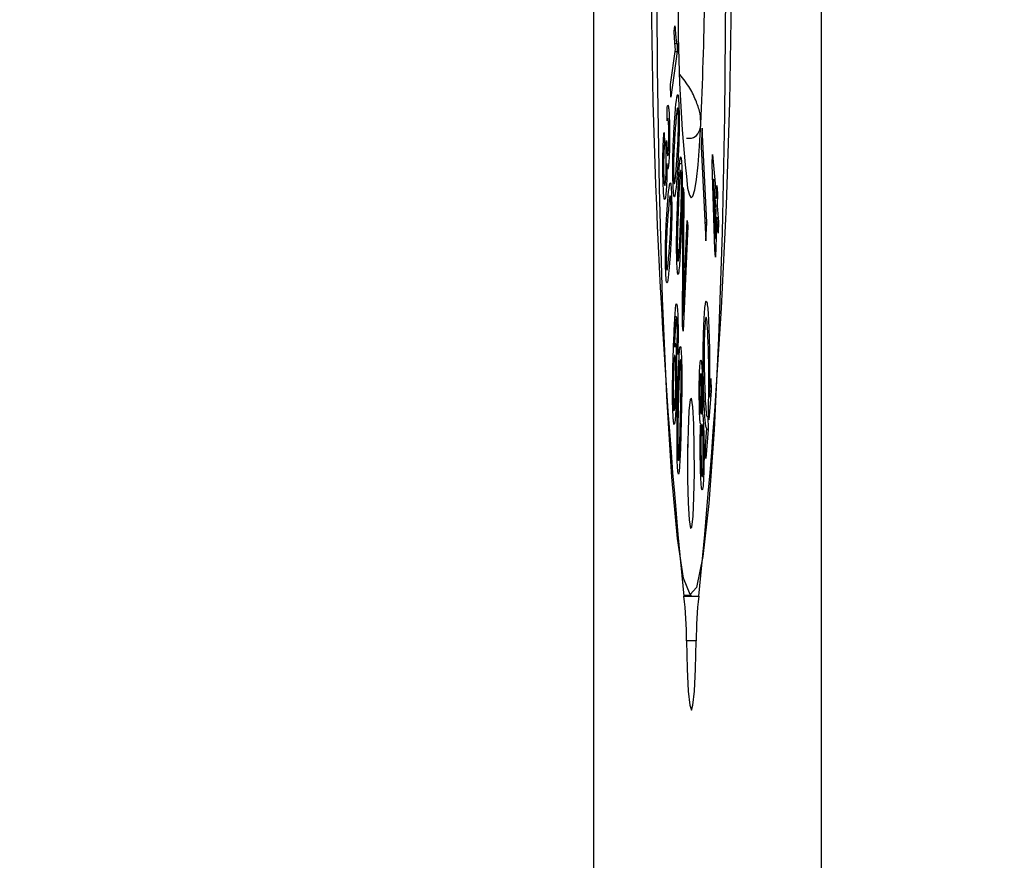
# Model space of a CAD drawing. Header units: millimetres. Extents: x 0 to 1262, y 0 to 420.
# Tile 28 of 99: x 411.81 to 416.8, y 184.48 to 188.74. Entities that reach past the tile are written whole.
import ezdxf

# ---------------------------------------------------------------- set-up
doc = ezdxf.new("R2010")
doc.units = ezdxf.units.MM
doc.layers.add('SLD-0', color=7, linetype='Continuous')
doc.styles.add('SLDTEXTSTYLE0', font='TXT', dxfattribs={"width": 0.75})
doc.styles.add('SLDTEXTSTYLE3', font='TXT', dxfattribs={"width": 0.666667})
doc.dimstyles.new('SLDDIMSTYLE6', dxfattribs={"dimtxt": 3.5, "dimasz": 3.2, "dimexe": 0, "dimexo": 0.0625, "dimgap": 0.875, "dimtad": 0, "dimtih": 1, "dimtoh": 1, "dimdec": 1, "dimlfac": 3, "dimrnd": 1e-09, "dimzin": 12, "dimdsep": 46, "dimtxsty": 'SLDTEXTSTYLE0', "dimblk1": 'NONE', "dimsah": 1, "dimcen": 0, "dimadec": 0, "dimazin": 3, "dimtfac": 1, "dimtdec": 1, "dimtmove": 0, "dimatfit": 3, "dimldrblk": 'NONE', "dimfxl": 1, "dimfrac": 2, "dimtolj": 1, "dimtzin": 12, "dimarcsym": 0})

# ---------------------------------------------------------------- blocks, each defined once
blk = doc.blocks.new('_D_13')
at = {"layer": 'SLD-0', "color": 250, "transparency": 16777216}
for p, q in [((402.5521, 200.5634), (404.1911, 199.4174)), ((404.1911, 199.4174), (423.6888, 185.7843)), ((423.6888, 185.7843), (440.1659, 185.7843))]:
    blk.add_line(p, q, dxfattribs=at)
blk.add_solid([(404.1911, 199.4174), (406.4985, 197.1329), (407.1288, 198.0344)], dxfattribs=at)
at = {"layer": 'SLD-0', "color": 250, "transparency": 16777216, "insert": (425.2763, 190.296), "char_height": 3.5, "attachment_point": 1, "style": 'SLDTEXTSTYLE3'}
blk.add_mtext('4 X M6', dxfattribs=at)
blk = doc.blocks.new('_None')

msp = doc.modelspace()

# ---------------------------------------------------------------- linework, layer by layer
at = {"color": 7, "linetype": 'Continuous', "lineweight": 25}
for p, q in [((415.871604, 364.313823), (415.871604, 174.000337)), ((414.718009, 357.62015), (414.718009, 180.694009)), ((415.126943, 188.680716), (415.130832, 188.707955)), ((415.131412, 188.616912), (415.141896, 188.617439)), ((415.141896, 188.617439), (415.142682, 188.576447)), ((415.108578, 188.409219), (415.134205, 188.58879)), ((415.142682, 188.576447), (415.10979, 188.34601)), ((415.132489, 188.576764), (415.142682, 188.576447)), ((415.10979, 188.34601), (415.108578, 188.409219)), ((415.0923, 188.226093), (415.091556, 188.293107)), ((415.096031, 188.236863), (415.092178, 188.237065)), ((415.076108, 188.167654), (415.078071, 188.110601)), ((415.268662, 188.188716), (415.263663, 188.095689)), ((415.293006, 187.711127), (415.268662, 188.188716)), ((415.085621, 188.104232), (415.089216, 188.126693)), ((415.087632, 188.116794), (415.089398, 188.116829)), ((415.089216, 188.126693), (415.089398, 188.116829)), ((415.263663, 188.095689), (415.288007, 187.618099)), ((415.320331, 188.008061), (415.32179, 188.054917)), ((415.32179, 188.054917), (415.341202, 187.834194)), ((415.087234, 187.997815), (415.098532, 187.997274)), ((415.155365, 188.009841), (415.165254, 188.010241)), ((415.333066, 187.57295), (415.320331, 188.008061)), ((415.157407, 187.960088), (415.152112, 187.960336)), ((415.322602, 187.930475), (415.325904, 187.929995)), ((415.325904, 187.929995), (415.334832, 187.629671)), ((415.339405, 187.776487), (415.325904, 187.929995)), ((415.341202, 187.834194), (415.343184, 187.897819)), ((415.343184, 187.897819), (415.346556, 187.859467)), ((415.168837, 187.18937), (415.172177, 187.887518)), ((415.172031, 187.857004), (415.175956, 187.857134)), ((415.172177, 187.887518), (415.175956, 187.857134)), ((415.175956, 187.857134), (415.17297, 187.354431)), ((415.341986, 187.859384), (415.346556, 187.859467)), ((415.346556, 187.859467), (415.344575, 187.795841)), ((415.334373, 187.833702), (415.341202, 187.834194)), ((415.337714, 187.795716), (415.344575, 187.795841)), ((415.344575, 187.795841), (415.351751, 187.714244)), ((415.334832, 187.629671), (415.339405, 187.776487)), ((415.17576, 187.331951), (415.192774, 187.721671)), ((415.192774, 187.721671), (415.196332, 187.693011)), ((415.283265, 187.711136), (415.293006, 187.711127)), ((415.288007, 187.618099), (415.293006, 187.711127)), ((415.342778, 187.738134), (415.336438, 187.534598)), ((415.33822, 187.738462), (415.342778, 187.738134)), ((415.349954, 187.656537), (415.342778, 187.738134)), ((415.34489, 187.714119), (415.351751, 187.714244)), ((415.351751, 187.714244), (415.349954, 187.656537)), ((415.196332, 187.693011), (415.172421, 187.160416)), ((415.191518, 187.692913), (415.196332, 187.693011)), ((415.331416, 187.629314), (415.334832, 187.629671)), ((415.336438, 187.534598), (415.333066, 187.57295)), ((415.169627, 187.354451), (415.17297, 187.354431)), ((415.130397, 187.213091), (415.135482, 187.212857)), ((415.138932, 187.233097), (415.131551, 187.233484)), ((415.169088, 187.241827), (415.172128, 187.242455)), ((415.172421, 187.160416), (415.168837, 187.18937)), ((415.145542, 187.042246), (415.142486, 187.076552)), ((415.1552, 186.991445), (415.150823, 186.99163)), ((415.263584, 186.943234), (415.263429, 186.943242)), ((415.305577, 186.826023), (415.312754, 186.920849)), ((415.312754, 186.920849), (415.314959, 186.85771)), ((415.314959, 186.85771), (415.303511, 186.7116)), ((415.307983, 186.85781), (415.314959, 186.85771)), ((415.302308, 186.825557), (415.305577, 186.826023)), ((415.303511, 186.7116), (415.301156, 186.778897)), ((415.264928, 186.744814), (415.269427, 186.745041)), ((415.297214, 186.730327), (415.299607, 186.661819)), ((415.269718, 186.686312), (415.269461, 186.686326)), ((415.285885, 186.579075), (415.293336, 186.669786)), ((415.299607, 186.661819), (415.288123, 186.515117)), ((415.29269, 186.661919), (415.299607, 186.661819)), ((415.288123, 186.515117), (415.285885, 186.579075)), ((415.175181, 185.823746), (415.214433, 185.823746)), ((415.176497, 185.818191), (415.25237, 185.818191)), ((415.239416, 185.591632), (415.18945, 185.591632))]:
    msp.add_line(p, q, dxfattribs=at)
at = {"color": 7, "linetype": 'Continuous', "lineweight": 25, "flags": 128}
for points in [[(415.388262, 188.875391), (415.382331, 188.251901), (415.370331, 187.661126), (415.352697, 187.124419), (415.330066, 186.661177), (415.303255, 186.288144), (415.273234, 186.018802), (415.241088, 185.862885), (415.207979, 185.826029), (415.175102, 185.909565), (415.143648, 186.110476), (415.114751, 186.421498), (415.089458, 186.831392), (415.068681, 187.325342), (415.053172, 187.885496), (415.043492, 188.491608), (415.03999, 189.121772)], [(415.19565, 187.885077), (415.2045, 187.849113), (415.21352, 187.835528), (415.222555, 187.844556), (415.231452, 187.876041), (415.240057, 187.929445), (415.248224, 188.003855), (415.255813, 188.097996), (415.262694, 188.210259)], [(415.216882, 186.167559), (415.223026, 186.223537), (415.227581, 186.320181), (415.229854, 186.442776), (415.229499, 186.572659), (415.226569, 186.690056), (415.221511, 186.777094), (415.215095, 186.820524), (415.208298, 186.813732), (415.202154, 186.757754), (415.197598, 186.66111), (415.195325, 186.538515), (415.195681, 186.408632), (415.198611, 186.291235), (415.203668, 186.204197), (415.210085, 186.160767), (415.216882, 186.167559)], [(415.18945, 185.591632), (415.193125, 185.45018), (415.198925, 185.337678), (415.206272, 185.265351), (415.214433, 185.240413), (415.222594, 185.265351), (415.229941, 185.337678), (415.235741, 185.45018), (415.239416, 185.591632)]]:
    msp.add_lwpolyline(points, dxfattribs=at)
at = {"color": 7, "linetype": 'Continuous', "lineweight": 25}
for centre, radius, start, end in [((448.468728, 189.15708), 33.459242, 174.2729373, 185.7270627), ((381.960138, 189.15708), 33.459242, 354.2729373, 5.7270627), ((394.622112, 189.151196), 20.662018, 357.389877, 0.918083), ((423.259545, 188.770746), 8.112387, 179.5680943, 186.2677523), ((409.063824, 186.490646), 6.13284, 359.0944863, 0.9055136), ((413.504775, 185.608957), 1.684765, 359.410816, 7.13408), ((416.924091, 185.608957), 1.684765, 172.86592, 180.589184)]:
    msp.add_arc(centre, radius, start, end, dxfattribs=at)
for points, knots in [([(415.130832, 188.707955), (415.131959, 188.691976), (415.134132, 188.661135), (415.137885, 188.628345), (415.140539, 188.62113), (415.141896, 188.617439)], [0, 0, 0, 0, 0.34430219, 0.66455928, 1, 1, 1, 1]), ([(415.134205, 188.58879), (415.132933, 188.600381), (415.13098, 188.618188), (415.12861, 188.65113), (415.1275, 188.670824), (415.126943, 188.680716)], [0, 0, 0, 0, 0.48144152, 0.73953647, 1, 1, 1, 1]), ([(415.262694, 188.210259), (415.262191, 188.226631), (415.261145, 188.260641), (415.240901, 188.324318), (415.207539, 188.394929), (415.174271, 188.438151), (415.156742, 188.460925)], [0, 0, 0, 0, 0.21785165, 0.45255879, 0.71154716, 1, 1, 1, 1]), ([(415.131125, 188.245928), (415.132278, 188.260951), (415.135758, 188.306296), (415.140544, 188.351203), (415.145359, 188.362287), (415.148214, 188.350621), (415.150147, 188.324516), (415.150945, 188.304774), (415.151213, 188.298139)], [0, 0, 0, 0, 0.18631446, 0.56235589, 0.69357807, 0.82625739, 0.94160798, 1, 1, 1, 1]), ([(415.091556, 188.293107), (415.092939, 188.299103), (415.095297, 188.309325), (415.098724, 188.29931), (415.101324, 188.27171), (415.102718, 188.238384), (415.103241, 188.218113), (415.103358, 188.213568)], [0, 0, 0, 0, 0.30734959, 0.52390078, 0.74148691, 0.9420327, 1, 1, 1, 1]), ([(415.151213, 188.298139), (415.15171, 188.281603), (415.152679, 188.249412), (415.152716, 188.197547), (415.152194, 188.168393), (415.151975, 188.156121)], [0, 0, 0, 0, 0.37949139, 0.73879803, 1, 1, 1, 1]), ([(415.121957, 187.901241), (415.121468, 187.917813), (415.120523, 187.949795), (415.120532, 188.010272), (415.121755, 188.079889), (415.125405, 188.16372), (415.128947, 188.214617), (415.131125, 188.245928)], [0, 0, 0, 0, 0.13080573, 0.2524474, 0.40875475, 0.63627502, 1, 1, 1, 1]), ([(415.148213, 188.261118), (415.147899, 188.267827), (415.147279, 188.281061), (415.145766, 188.291901), (415.143694, 188.293701), (415.140621, 188.278072), (415.137071, 188.23996), (415.134515, 188.206446), (415.133225, 188.18954)], [0, 0, 0, 0, 0.08277329, 0.16329882, 0.27918384, 0.44773074, 0.72141459, 1, 1, 1, 1]), ([(415.139905, 188.010067), (415.141034, 188.025844), (415.143294, 188.057419), (415.146231, 188.106554), (415.148251, 188.154312), (415.148988, 188.196092), (415.149036, 188.228825), (415.148612, 188.249592), (415.14827, 188.259471), (415.148213, 188.261118)], [0, 0, 0, 0, 0.24567506, 0.49166316, 0.68605237, 0.80094261, 0.89104836, 0.98183591, 1, 1, 1, 1]), ([(415.100171, 188.18513), (415.099841, 188.195754), (415.099226, 188.215519), (415.097695, 188.231802), (415.095778, 188.239367), (415.093947, 188.234859), (415.092697, 188.228205), (415.0923, 188.226093)], [0, 0, 0, 0, 0.21260878, 0.39554302, 0.56535565, 0.86201378, 1, 1, 1, 1]), ([(415.103358, 188.213568), (415.103686, 188.195105), (415.104329, 188.158939), (415.103837, 188.103372), (415.102563, 188.053953), (415.100677, 188.018112), (415.099151, 188.003283), (415.098532, 187.997274)], [0, 0, 0, 0, 0.22074647, 0.43243188, 0.62519279, 0.84811666, 1, 1, 1, 1]), ([(415.18945, 188.138697), (415.198344, 188.13789), (415.222876, 188.135667), (415.249898, 188.157259), (415.261299, 188.188343), (415.262596, 188.208723), (415.262694, 188.210259)], [0, 0, 0, 0, 0.21415792, 0.59066623, 0.96914764, 1, 1, 1, 1]), ([(415.070881, 187.931548), (415.070519, 187.952479), (415.069792, 187.994515), (415.070517, 188.057719), (415.072151, 188.110727), (415.074137, 188.145601), (415.075591, 188.161869), (415.076108, 188.167654)], [0, 0, 0, 0, 0.23040554, 0.4627212, 0.65828639, 0.87847834, 1, 1, 1, 1]), ([(415.097136, 188.061126), (415.09792, 188.069514), (415.099199, 188.083192), (415.100281, 188.116348), (415.100689, 188.147298), (415.100463, 188.17084), (415.100222, 188.182617), (415.100171, 188.18513)], [0, 0, 0, 0, 0.33180971, 0.54111976, 0.75071383, 0.94678875, 1, 1, 1, 1]), ([(415.133225, 188.18954), (415.132097, 188.173736), (415.12984, 188.142108), (415.126895, 188.093041), (415.124882, 188.045078), (415.124153, 188.003526), (415.124082, 187.971321), (415.124498, 187.950809), (415.124833, 187.940902), (415.124895, 187.939078)], [0, 0, 0, 0, 0.24622408, 0.49274235, 0.68818379, 0.80316315, 0.89117112, 0.97996501, 1, 1, 1, 1]), ([(415.151975, 188.156121), (415.151305, 188.132283), (415.149968, 188.084712), (415.146471, 188.01773), (415.143689, 187.977453), (415.142024, 187.953352)], [0, 0, 0, 0, 0.28744466, 0.57363209, 1, 1, 1, 1]), ([(415.078071, 188.110601), (415.076913, 188.094735), (415.075129, 188.070295), (415.073772, 188.024878), (415.073581, 187.991506), (415.073841, 187.971738), (415.07406, 187.961769), (415.074093, 187.96025)], [0, 0, 0, 0, 0.43792077, 0.6745667, 0.82407533, 0.97319097, 1, 1, 1, 1]), ([(415.087073, 188.064795), (415.086908, 188.070716), (415.086627, 188.080802), (415.086104, 188.093507), (415.085782, 188.100652), (415.085621, 188.104232)], [0, 0, 0, 0, 0.41503076, 0.70691155, 1, 1, 1, 1]), ([(415.089398, 188.116829), (415.089736, 188.104869), (415.090365, 188.082607), (415.091923, 188.059609), (415.093657, 188.048335), (415.095482, 188.049072), (415.096585, 188.057111), (415.097136, 188.061126)], [0, 0, 0, 0, 0.22774304, 0.42391276, 0.62007951, 0.81028789, 1, 1, 1, 1]), ([(415.0832, 187.914254), (415.084053, 187.922992), (415.085527, 187.938101), (415.086976, 187.974882), (415.08759, 188.010589), (415.087528, 188.041949), (415.087205, 188.05817), (415.087073, 188.064795)], [0, 0, 0, 0, 0.29360733, 0.50764468, 0.72195468, 0.88643692, 1, 1, 1, 1]), ([(415.146617, 187.858714), (415.147522, 187.879004), (415.150255, 187.940243), (415.154247, 188.007743), (415.158735, 188.042608), (415.16165, 188.045811), (415.163866, 188.030176), (415.164907, 188.01522), (415.165254, 188.010241)], [0, 0, 0, 0, 0.18648248, 0.56283105, 0.69394866, 0.82644794, 0.94222688, 1, 1, 1, 1]), ([(415.09045, 188.010136), (415.090509, 187.996595), (415.090625, 187.969516), (415.089794, 187.926546), (415.087902, 187.88239), (415.085939, 187.86173), (415.084795, 187.849694)], [0, 0, 0, 0, 0.19391291, 0.38781579, 0.64335304, 1, 1, 1, 1]), ([(415.098532, 187.997274), (415.097526, 187.990587), (415.095707, 187.9785), (415.092786, 187.983766), (415.091248, 188.001133), (415.09045, 188.010136)], [0, 0, 0, 0, 0.37362396, 0.67528326, 1, 1, 1, 1]), ([(415.124895, 187.939078), (415.125198, 187.932522), (415.125801, 187.919488), (415.127268, 187.908431), (415.129314, 187.905923), (415.132404, 187.920631), (415.136007, 187.958803), (415.138597, 187.992866), (415.139905, 188.010067)], [0, 0, 0, 0, 0.08039346, 0.15984618, 0.27220654, 0.4406554, 0.71754025, 1, 1, 1, 1]), ([(415.165254, 188.010241), (415.165991, 187.996025), (415.167409, 187.968704), (415.168078, 187.918525), (415.167979, 187.888838), (415.167941, 187.877281)], [0, 0, 0, 0, 0.39850214, 0.76583916, 1, 1, 1, 1]), ([(415.074093, 187.96025), (415.074464, 187.948419), (415.075156, 187.926293), (415.07704, 187.905457), (415.079204, 187.895953), (415.081389, 187.900517), (415.082661, 187.91017), (415.0832, 187.914254)], [0, 0, 0, 0, 0.20397514, 0.38148758, 0.60713079, 0.83380722, 1, 1, 1, 1]), ([(415.142024, 187.953352), (415.140871, 187.938333), (415.137391, 187.892992), (415.132604, 187.848132), (415.12779, 187.83707), (415.124933, 187.848796), (415.123014, 187.875057), (415.12222, 187.894724), (415.121957, 187.901241)], [0, 0, 0, 0, 0.18646384, 0.56290942, 0.69414519, 0.82681517, 0.94261472, 1, 1, 1, 1]), ([(415.162868, 187.95945), (415.162464, 187.964414), (415.161665, 187.974245), (415.159978, 187.976556), (415.15784, 187.966867), (415.155122, 187.933611), (415.152298, 187.880098), (415.150383, 187.836765), (415.149419, 187.814941)], [0, 0, 0, 0, 0.08429114, 0.16693275, 0.29267595, 0.47087048, 0.73352361, 1, 1, 1, 1]), ([(415.158332, 187.67575), (415.159202, 187.696672), (415.160945, 187.738544), (415.163083, 187.800413), (415.164373, 187.856181), (415.16451, 187.899818), (415.164122, 187.931929), (415.163417, 187.950051), (415.162948, 187.958074), (415.162868, 187.95945)], [0, 0, 0, 0, 0.24601929, 0.49235614, 0.68305902, 0.79812399, 0.88918455, 0.98099207, 1, 1, 1, 1]), ([(415.084795, 187.849694), (415.083456, 187.840354), (415.081024, 187.823399), (415.077229, 187.829276), (415.074196, 187.853848), (415.072013, 187.890463), (415.071224, 187.919093), (415.070881, 187.931548)], [0, 0, 0, 0, 0.26151194, 0.47468247, 0.68767811, 0.86412498, 1, 1, 1, 1]), ([(415.093897, 187.806083), (415.095066, 187.820629), (415.098597, 187.864545), (415.103425, 187.907395), (415.108223, 187.915681), (415.111032, 187.902726), (415.112885, 187.87588), (415.113643, 187.856169), (415.113885, 187.849855)], [0, 0, 0, 0, 0.1877376, 0.56681157, 0.69692797, 0.82828053, 0.94499261, 1, 1, 1, 1]), ([(415.110865, 187.814408), (415.110553, 187.821377), (415.109947, 187.834909), (415.108426, 187.84596), (415.106333, 187.848509), (415.103258, 187.833195), (415.099725, 187.796924), (415.097192, 187.765256), (415.095915, 187.749296)], [0, 0, 0, 0, 0.08480293, 0.16466572, 0.28346919, 0.45672506, 0.72620229, 1, 1, 1, 1]), ([(415.113885, 187.849855), (415.11438, 187.832351), (415.115329, 187.798812), (415.115221, 187.747405), (415.114691, 187.719635), (415.114482, 187.708711)], [0, 0, 0, 0, 0.39839356, 0.76335992, 1, 1, 1, 1]), ([(415.142526, 187.480452), (415.141848, 187.493489), (415.140515, 187.519131), (415.139676, 187.575994), (415.139837, 187.647286), (415.142112, 187.747683), (415.144867, 187.815589), (415.146617, 187.858714)], [0, 0, 0, 0, 0.12662832, 0.24905582, 0.3997951, 0.61882403, 1, 1, 1, 1]), ([(415.167941, 187.877281), (415.167625, 187.850914), (415.166995, 187.798288), (415.16456, 187.716003), (415.162432, 187.663233), (415.16116, 187.631683)], [0, 0, 0, 0, 0.28764481, 0.57410558, 1, 1, 1, 1]), ([(415.084425, 187.467741), (415.083974, 187.483748), (415.083084, 187.515267), (415.083124, 187.574323), (415.084337, 187.642028), (415.088017, 187.725034), (415.091621, 187.774717), (415.093897, 187.806083)], [0, 0, 0, 0, 0.12617222, 0.24843994, 0.40248774, 0.62276763, 1, 1, 1, 1]), ([(415.102354, 187.568658), (415.103502, 187.58394), (415.105799, 187.614529), (415.108755, 187.662332), (415.110794, 187.708792), (415.111562, 187.749465), (415.111644, 187.781772), (415.111254, 187.802619), (415.110923, 187.812624), (415.110865, 187.814408)], [0, 0, 0, 0, 0.24761272, 0.49563354, 0.68576244, 0.80066716, 0.89030755, 0.98044516, 1, 1, 1, 1]), ([(415.149419, 187.814941), (415.148548, 187.794023), (415.146805, 187.752161), (415.144658, 187.690037), (415.143375, 187.634086), (415.14323, 187.590552), (415.143614, 187.559229), (415.144287, 187.541075), (415.144757, 187.533162), (415.144848, 187.531633)], [0, 0, 0, 0, 0.2464149, 0.4931319, 0.68674503, 0.80080008, 0.88950502, 0.9786501, 1, 1, 1, 1]), ([(415.095915, 187.749296), (415.094768, 187.734006), (415.092471, 187.7034), (415.089519, 187.655569), (415.087467, 187.60894), (415.086716, 187.568127), (415.086625, 187.535932), (415.087019, 187.51565), (415.087335, 187.505845), (415.087389, 187.504169)], [0, 0, 0, 0, 0.24821826, 0.49685955, 0.68735433, 0.80475847, 0.89285119, 0.9816871, 1, 1, 1, 1]), ([(415.114482, 187.708711), (415.113786, 187.685148), (415.112396, 187.63812), (415.108844, 187.573256), (415.10605, 187.534536), (415.104391, 187.511544)], [0, 0, 0, 0, 0.28973548, 0.57824875, 1, 1, 1, 1]), ([(415.144848, 187.531633), (415.145276, 187.526395), (415.146111, 187.516181), (415.147873, 187.514254), (415.150071, 187.525205), (415.152763, 187.559728), (415.155541, 187.612446), (415.157397, 187.65456), (415.158332, 187.67575)], [0, 0, 0, 0, 0.08901291, 0.17357508, 0.30447176, 0.48739363, 0.74208539, 1, 1, 1, 1]), ([(415.16116, 187.631683), (415.160255, 187.611383), (415.157523, 187.550097), (415.153522, 187.482768), (415.149032, 187.447948), (415.146126, 187.444858), (415.143916, 187.46051), (415.142877, 187.475414), (415.142526, 187.480452)], [0, 0, 0, 0, 0.18655241, 0.56320972, 0.69429636, 0.8268694, 0.94148324, 1, 1, 1, 1]), ([(415.087389, 187.504169), (415.087681, 187.497568), (415.088271, 187.484243), (415.089773, 187.472377), (415.091868, 187.469343), (415.094953, 187.484206), (415.098507, 187.52027), (415.101065, 187.552436), (415.102354, 187.568658)], [0, 0, 0, 0, 0.08000311, 0.16150322, 0.28261953, 0.4513158, 0.72328115, 1, 1, 1, 1]), ([(415.104391, 187.511544), (415.103222, 187.496991), (415.099692, 187.453045), (415.094861, 187.410504), (415.090065, 187.401854), (415.087272, 187.414982), (415.085432, 187.441774), (415.084674, 187.461318), (415.084425, 187.467741)], [0, 0, 0, 0, 0.18791072, 0.56743906, 0.69757208, 0.82909771, 0.9438362, 1, 1, 1, 1]), ([(415.17297, 187.354431), (415.172887, 187.341175), (415.172727, 187.315827), (415.172444, 187.278499), (415.172233, 187.254471), (415.172128, 187.242455)], [0, 0, 0, 0, 0.35402816, 0.67694895, 1, 1, 1, 1]), ([(415.124609, 187.092708), (415.125447, 187.114006), (415.127975, 187.178265), (415.131753, 187.253957), (415.136399, 187.295082), (415.139544, 187.302803), (415.142181, 187.291721), (415.143462, 187.27615), (415.144006, 187.269552)], [0, 0, 0, 0, 0.17541781, 0.52924424, 0.66946392, 0.81028691, 0.91961206, 1, 1, 1, 1]), ([(415.172128, 187.242455), (415.172542, 187.253207), (415.173335, 187.273783), (415.174548, 187.303587), (415.175356, 187.322495), (415.17576, 187.331951)], [0, 0, 0, 0, 0.35363391, 0.67674274, 1, 1, 1, 1]), ([(415.28169, 187.259937), (415.282907, 187.273627), (415.285348, 187.301092), (415.289725, 187.318083), (415.293128, 187.309282), (415.294967, 187.296929), (415.295337, 187.294444)], [0, 0, 0, 0, 0.29464569, 0.59110986, 0.91777111, 1, 1, 1, 1]), ([(415.144006, 187.269552), (415.14479, 187.256369), (415.146312, 187.230808), (415.147276, 187.1778), (415.147285, 187.118695), (415.146447, 187.074248), (415.145694, 187.047597), (415.145542, 187.042246)], [0, 0, 0, 0, 0.23345943, 0.45266344, 0.64014137, 0.92775531, 1, 1, 1, 1]), ([(415.277915, 186.825983), (415.277199, 186.849086), (415.275402, 186.907072), (415.274247, 187.00395), (415.274923, 187.103708), (415.277106, 187.184128), (415.279675, 187.232702), (415.281332, 187.255099), (415.28169, 187.259937)], [0, 0, 0, 0, 0.16288443, 0.40883478, 0.58650517, 0.76416911, 0.94905789, 1, 1, 1, 1]), ([(415.295337, 187.294444), (415.296612, 187.28282), (415.298829, 187.262606), (415.301695, 187.214349), (415.303111, 187.17787), (415.303907, 187.157362)], [0, 0, 0, 0, 0.37205759, 0.64698182, 1, 1, 1, 1]), ([(415.135482, 187.212857), (415.134322, 187.197313), (415.132378, 187.171267), (415.130188, 187.123077), (415.129033, 187.093986), (415.128453, 187.079389)], [0, 0, 0, 0, 0.42440643, 0.71119054, 1, 1, 1, 1]), ([(415.141754, 187.216899), (415.141173, 187.22299), (415.140094, 187.234314), (415.138015, 187.233122), (415.136537, 187.223091), (415.135651, 187.214498), (415.135482, 187.212857)], [0, 0, 0, 0, 0.29518096, 0.54883625, 0.91380897, 1, 1, 1, 1]), ([(415.14354, 187.152844), (415.143496, 187.15948), (415.14339, 187.175551), (415.142831, 187.199094), (415.142103, 187.211131), (415.141754, 187.216899)], [0, 0, 0, 0, 0.26809553, 0.6492786, 1, 1, 1, 1]), ([(415.283776, 187.19692), (415.283213, 187.189008), (415.281782, 187.168937), (415.280094, 187.128054), (415.279668, 187.09192), (415.27948, 187.076011)], [0, 0, 0, 0, 0.26696823, 0.67725467, 1, 1, 1, 1]), ([(415.300085, 187.095414), (415.299222, 187.116529), (415.297157, 187.167099), (415.293497, 187.218276), (415.289557, 187.234263), (415.286459, 187.226386), (415.284679, 187.20683), (415.283776, 187.19692)], [0, 0, 0, 0, 0.21913902, 0.52483759, 0.68160574, 0.83864922, 1, 1, 1, 1]), ([(415.142486, 187.076552), (415.142627, 187.082655), (415.142909, 187.094864), (415.143407, 187.119741), (415.143487, 187.139649), (415.14354, 187.152844)], [0, 0, 0, 0, 0.25204047, 0.50426766, 1, 1, 1, 1]), ([(415.303907, 187.157362), (415.304628, 187.134321), (415.306322, 187.080132), (415.307336, 186.993081), (415.307051, 186.933458), (415.306939, 186.909948)], [0, 0, 0, 0, 0.30940798, 0.72769523, 1, 1, 1, 1]), ([(415.128453, 187.079389), (415.129506, 187.087374), (415.131376, 187.101544), (415.134416, 187.099441), (415.136016, 187.082693), (415.136844, 187.07403)], [0, 0, 0, 0, 0.38392043, 0.6812931, 1, 1, 1, 1]), ([(415.122778, 186.716471), (415.121921, 186.73116), (415.120202, 186.760648), (415.119145, 186.826973), (415.119289, 186.908039), (415.121301, 186.999426), (415.123471, 187.06062), (415.124609, 187.092708)], [0, 0, 0, 0, 0.15386688, 0.30889739, 0.47358301, 0.72397307, 1, 1, 1, 1]), ([(415.136844, 187.07403), (415.137511, 187.062567), (415.138828, 187.03992), (415.139864, 186.986564), (415.140028, 186.925961), (415.139078, 186.859978), (415.13778, 186.821842), (415.1371, 186.801849)], [0, 0, 0, 0, 0.16815878, 0.33223432, 0.54944379, 0.76380532, 1, 1, 1, 1]), ([(415.145473, 186.837636), (415.146106, 186.861402), (415.148015, 186.93313), (415.151068, 187.016522), (415.154996, 187.070558), (415.157778, 187.086834), (415.160142, 187.082032), (415.161351, 187.071943), (415.161763, 187.068502)], [0, 0, 0, 0, 0.18621756, 0.56204839, 0.69263981, 0.82455252, 0.94016102, 1, 1, 1, 1]), ([(415.161763, 187.068502), (415.162637, 187.058286), (415.164323, 187.038584), (415.165621, 186.993066), (415.165898, 186.963249), (415.166012, 186.95107)], [0, 0, 0, 0, 0.38917458, 0.75051883, 1, 1, 1, 1]), ([(415.27948, 187.076011), (415.27944, 187.048858), (415.279348, 186.987347), (415.280864, 186.918855), (415.282118, 186.880817), (415.282423, 186.871573)], [0, 0, 0, 0, 0.37433143, 0.84796587, 1, 1, 1, 1]), ([(415.302585, 186.840122), (415.302837, 186.866761), (415.303423, 186.928629), (415.302394, 187.018665), (415.300775, 187.072489), (415.300085, 187.095414)], [0, 0, 0, 0, 0.30269134, 0.70300019, 1, 1, 1, 1]), ([(415.134043, 187.022619), (415.133537, 187.02821), (415.132522, 187.039424), (415.130569, 187.041139), (415.128547, 187.031414), (415.126531, 187.006276), (415.125516, 186.982029), (415.124962, 186.968806)], [0, 0, 0, 0, 0.1639932, 0.32894311, 0.54005365, 0.74916073, 1, 1, 1, 1]), ([(415.134009, 186.83822), (415.134778, 186.861525), (415.13591, 186.895804), (415.13617, 186.949133), (415.135777, 186.984311), (415.134936, 187.008849), (415.13429, 187.01881), (415.134043, 187.022619)], [0, 0, 0, 0, 0.39537056, 0.58154422, 0.76853234, 0.91150677, 1, 1, 1, 1]), ([(415.160063, 187.008472), (415.159596, 187.011539), (415.158684, 187.017538), (415.157015, 187.012078), (415.155073, 186.992883), (415.152838, 186.948687), (415.150727, 186.884056), (415.149397, 186.833238), (415.148728, 186.807642)], [0, 0, 0, 0, 0.0864873, 0.16920077, 0.2922431, 0.47077048, 0.73343922, 1, 1, 1, 1]), ([(415.159116, 186.711896), (415.159708, 186.736109), (415.160893, 186.784565), (415.162222, 186.8544), (415.162799, 186.914415), (415.162406, 186.95741), (415.161648, 186.986444), (415.160752, 187.001409), (415.160182, 187.007251), (415.160063, 187.008472)], [0, 0, 0, 0, 0.24547118, 0.49123951, 0.68303857, 0.79696338, 0.88637555, 0.97624907, 1, 1, 1, 1]), ([(415.255277, 186.784159), (415.254864, 186.810624), (415.254179, 186.854511), (415.25491, 186.917527), (415.256333, 186.96371), (415.258113, 186.989969), (415.259262, 186.999748), (415.259599, 187.002616)], [0, 0, 0, 0, 0.31212839, 0.51760958, 0.7231668, 0.91880152, 1, 1, 1, 1]), ([(415.259599, 187.002616), (415.260663, 187.008582), (415.262599, 187.019429), (415.265494, 187.00723), (415.267906, 186.981281), (415.269696, 186.943166), (415.270418, 186.913073), (415.27074, 186.899637)], [0, 0, 0, 0, 0.23718773, 0.43118638, 0.62450927, 0.8323658, 1, 1, 1, 1]), ([(415.124962, 186.968806), (415.124206, 186.945417), (415.12302, 186.908686), (415.122726, 186.849903), (415.123167, 186.808447), (415.124098, 186.783152), (415.124696, 186.774022), (415.124867, 186.77141)], [0, 0, 0, 0, 0.3726166, 0.58519592, 0.79851777, 0.94233673, 1, 1, 1, 1]), ([(415.166012, 186.95107), (415.166025, 186.924026), (415.166051, 186.870051), (415.164679, 186.779074), (415.163251, 186.718118), (415.162396, 186.681608)], [0, 0, 0, 0, 0.28710977, 0.57300864, 1, 1, 1, 1]), ([(415.260933, 186.940138), (415.260449, 186.935229), (415.259476, 186.925366), (415.258574, 186.899061), (415.258101, 186.868927), (415.258113, 186.838844), (415.258455, 186.820154), (415.258601, 186.812146)], [0, 0, 0, 0, 0.20625281, 0.4144314, 0.60586398, 0.83113993, 1, 1, 1, 1]), ([(415.267385, 186.874568), (415.267075, 186.886776), (415.266497, 186.90958), (415.26499, 186.933996), (415.263407, 186.945842), (415.261987, 186.946693), (415.261246, 186.942085), (415.260933, 186.940138)], [0, 0, 0, 0, 0.26028946, 0.48623577, 0.71272252, 0.87863712, 1, 1, 1, 1]), ([(415.27074, 186.899637), (415.271056, 186.880927), (415.271602, 186.848561), (415.271299, 186.799834), (415.270433, 186.76714), (415.269686, 186.750728), (415.269427, 186.745041)], [0, 0, 0, 0, 0.35106206, 0.60725791, 0.86391807, 1, 1, 1, 1]), ([(415.306939, 186.909948), (415.30678, 186.895677), (415.30654, 186.874173), (415.30601, 186.846588), (415.305722, 186.832882), (415.305577, 186.826023)], [0, 0, 0, 0, 0.49641157, 0.74799361, 1, 1, 1, 1]), ([(415.265065, 186.745658), (415.265545, 186.750358), (415.266508, 186.759799), (415.267414, 186.785501), (415.267908, 186.814878), (415.267891, 186.845728), (415.267547, 186.865313), (415.267385, 186.874568)], [0, 0, 0, 0, 0.20096905, 0.40377697, 0.5923122, 0.80733923, 1, 1, 1, 1]), ([(415.282423, 186.871573), (415.283261, 186.849962), (415.285135, 186.801595), (415.289187, 186.746727), (415.293583, 186.72299), (415.296264, 186.728407), (415.297214, 186.730327)], [0, 0, 0, 0, 0.24078161, 0.53889368, 0.8365716, 1, 1, 1, 1]), ([(415.1371, 186.801849), (415.136202, 186.781034), (415.134401, 186.73927), (415.131083, 186.700968), (415.127793, 186.684895), (415.124979, 186.691289), (415.123457, 186.708699), (415.122778, 186.716471)], [0, 0, 0, 0, 0.25311346, 0.5078613, 0.68250399, 0.85825331, 1, 1, 1, 1]), ([(415.124867, 186.77141), (415.125343, 186.766427), (415.12624, 186.757048), (415.128098, 186.756999), (415.130116, 186.767992), (415.132284, 186.796548), (415.133394, 186.823358), (415.134009, 186.83822)], [0, 0, 0, 0, 0.14868748, 0.27990328, 0.50399393, 0.72504244, 1, 1, 1, 1]), ([(415.146121, 186.451236), (415.145303, 186.460885), (415.143694, 186.479841), (415.142168, 186.531749), (415.141458, 186.602093), (415.142471, 186.709882), (415.144305, 186.787948), (415.145473, 186.837636)], [0, 0, 0, 0, 0.12654845, 0.24860204, 0.40262127, 0.61976811, 1, 1, 1, 1]), ([(415.148728, 186.807642), (415.148135, 186.78343), (415.146948, 186.734968), (415.145636, 186.66517), (415.145058, 186.604901), (415.145466, 186.561934), (415.146214, 186.532794), (415.147093, 186.518362), (415.147644, 186.512725), (415.147752, 186.511622)], [0, 0, 0, 0, 0.24632176, 0.49303417, 0.68416974, 0.80186026, 0.88980372, 0.97844089, 1, 1, 1, 1]), ([(415.258601, 186.812146), (415.259012, 186.796253), (415.259678, 186.770524), (415.261375, 186.747247), (415.263, 186.737394), (415.264276, 186.740567), (415.264925, 186.744753), (415.265065, 186.745658)], [0, 0, 0, 0, 0.33428461, 0.5411725, 0.74847736, 0.94559703, 1, 1, 1, 1]), ([(415.288327, 186.677315), (415.286991, 186.686074), (415.28379, 186.707065), (415.280302, 186.763185), (415.278532, 186.809751), (415.277915, 186.825983)], [0, 0, 0, 0, 0.31810947, 0.76230735, 1, 1, 1, 1]), ([(415.301156, 186.778897), (415.301325, 186.78474), (415.301663, 186.796431), (415.302172, 186.816642), (415.302434, 186.831551), (415.302585, 186.840122)], [0, 0, 0, 0, 0.29819256, 0.59653497, 1, 1, 1, 1]), ([(415.261935, 186.68763), (415.260975, 186.690107), (415.259275, 186.694494), (415.257232, 186.721851), (415.256009, 186.752719), (415.255494, 186.774847), (415.255277, 186.784159)], [0, 0, 0, 0, 0.32298297, 0.57190921, 0.81984871, 1, 1, 1, 1]), ([(415.147752, 186.511622), (415.14821, 186.508501), (415.149101, 186.502431), (415.150761, 186.507508), (415.152699, 186.525593), (415.154964, 186.569436), (415.157071, 186.634499), (415.158431, 186.685965), (415.159116, 186.711896)], [0, 0, 0, 0, 0.08512213, 0.16554399, 0.29039389, 0.46358195, 0.72973005, 1, 1, 1, 1]), ([(415.269427, 186.745041), (415.270552, 186.742979), (415.272617, 186.739197), (415.275133, 186.705976), (415.276786, 186.666603), (415.277475, 186.637133), (415.277787, 186.623824)], [0, 0, 0, 0, 0.29852851, 0.54773626, 0.7957597, 1, 1, 1, 1]), ([(415.162396, 186.681608), (415.161764, 186.657841), (415.159855, 186.586088), (415.15679, 186.502815), (415.152856, 186.448636), (415.150055, 186.432793), (415.147711, 186.43802), (415.146518, 186.447939), (415.146121, 186.451236)], [0, 0, 0, 0, 0.18645177, 0.56288435, 0.69405547, 0.82672829, 0.94241063, 1, 1, 1, 1]), ([(415.26019, 186.491301), (415.25975, 186.517348), (415.259039, 186.559412), (415.259421, 186.620482), (415.260458, 186.661356), (415.261518, 186.680202), (415.261935, 186.68763)], [0, 0, 0, 0, 0.37952164, 0.61289759, 0.8474344, 1, 1, 1, 1]), ([(415.266289, 186.682648), (415.265652, 186.676147), (415.264465, 186.664029), (415.263395, 186.631874), (415.262824, 186.596001), (415.262844, 186.556017), (415.263308, 186.529909), (415.263537, 186.517026)], [0, 0, 0, 0, 0.21078321, 0.39288946, 0.57330331, 0.78943738, 1, 1, 1, 1]), ([(415.274453, 186.597608), (415.274017, 186.61495), (415.273251, 186.645416), (415.271264, 186.676393), (415.269273, 186.690749), (415.267533, 186.690555), (415.266634, 186.684842), (415.266289, 186.682648)], [0, 0, 0, 0, 0.28872199, 0.50724476, 0.72588642, 0.89474659, 1, 1, 1, 1]), ([(415.293336, 186.669786), (415.292637, 186.669632), (415.29145, 186.669372), (415.289771, 186.671652), (415.28881, 186.675422), (415.288327, 186.677315)], [0, 0, 0, 0, 0.41624617, 0.70683913, 1, 1, 1, 1]), ([(415.271653, 186.431753), (415.27229, 186.438138), (415.27351, 186.45036), (415.274621, 186.482841), (415.275191, 186.519183), (415.275153, 186.558892), (415.274686, 186.584753), (415.274453, 186.597608)], [0, 0, 0, 0, 0.20907908, 0.40027976, 0.57901267, 0.79072362, 1, 1, 1, 1]), ([(415.277787, 186.623824), (415.278221, 186.597814), (415.278998, 186.551297), (415.278503, 186.480609), (415.277035, 186.422597), (415.274943, 186.386191), (415.273458, 186.373296), (415.272968, 186.369044)], [0, 0, 0, 0, 0.26805574, 0.47938112, 0.69071056, 0.89802101, 1, 1, 1, 1]), ([(415.263537, 186.517026), (415.264076, 186.496514), (415.264947, 186.463394), (415.267157, 186.433911), (415.269127, 186.422401), (415.270682, 186.42517), (415.271435, 186.430275), (415.271653, 186.431753)], [0, 0, 0, 0, 0.34386523, 0.55524988, 0.76702108, 0.93252977, 1, 1, 1, 1]), ([(415.272968, 186.369044), (415.271737, 186.362236), (415.269512, 186.349937), (415.266209, 186.36485), (415.263481, 186.394998), (415.261431, 186.43966), (415.260582, 186.474981), (415.26019, 186.491301)], [0, 0, 0, 0, 0.23698939, 0.42808605, 0.61839226, 0.82368057, 1, 1, 1, 1])]:
    msp.add_open_spline(points, degree=3, knots=knots, dxfattribs=at)

# ---------------------------------------------------------------- dimensions: what is measured, and where the dimension line sits
at = {"layer": 'SLD-0', "color": 250}
dim = msp.add_diameter_dim_2p(p1=(402.552071, 200.563445), p2=(404.191137, 199.41738), text='4 X M6', dimstyle='SLDDIMSTYLE6', override={"dimpost": '<>'}, dxfattribs=at)
dim.commit()
dim.dimension.update_dxf_attribs({"geometry": '_D_13', "text_midpoint": (432.721079, 188.562385), "dimtype": 163})

doc.saveas('drawing.dxf')
